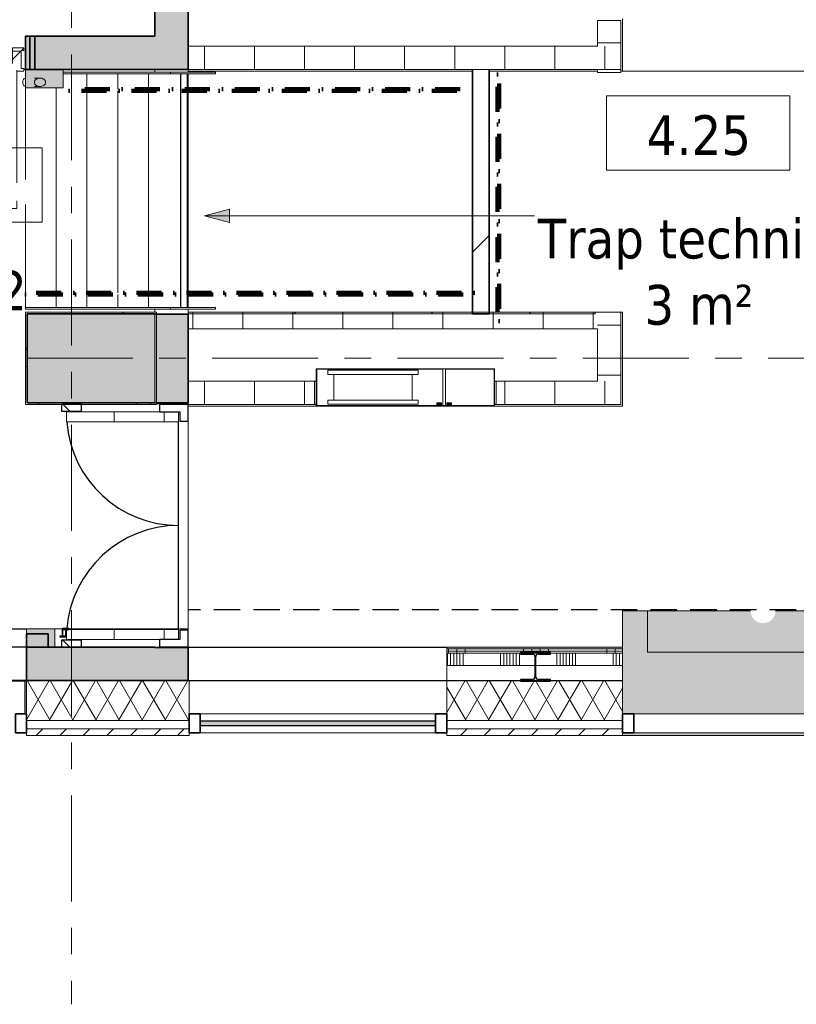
# Model space of a CAD drawing. Extents: x 2744 to 57639, y 3641 to 38820.
# Tile 66 of 179: x 42706 to 47362, y 15454 to 21359. Entities that reach past the tile are written whole.
import ezdxf

# ---------------------------------------------------------------- set-up
doc = ezdxf.new("R2010")
doc.units = 0
doc.header["$LTSCALE"] = 50
for name, pattern in [('brandscheiding 2', [6, 0, -1.5, 3, -1.5]), ('HIDDEN2', [4.7625, 3.175, -1.5875]), ('stramien', [22.225, 12.7, -3.175, 3.175, -3.175])]:
    doc.linetypes.add(name, pattern=pattern)
doc.layers.get('0').update_dxf_attribs({"linetype": 'CONTINUOUS'})
for name, color, linetype, lineweight in [('A-AREA-IDEN', 8, 'CONTINUOUS', 18), ('A-DETL-GENF', 8, 'CONTINUOUS', 18), ('A-DOOR', 8, 'CONTINUOUS', 25), ('A-FLOR-OTLN', 8, 'CONTINUOUS', 18), ('A-FLOR-PATT', 8, 'CONTINUOUS', 18), ('A-GENM', 8, 'CONTINUOUS', 18), ('A-GLAZ', 8, 'CONTINUOUS', 25), ('A-GLAZ-CWMG', 8, 'CONTINUOUS', 18), ('A-WALL', 8, 'CONTINUOUS', 25), ('A-WALL-PATT', 8, 'CONTINUOUS', 50), ('I-WALL', 8, 'CONTINUOUS', 25), ('P-SANR-FIXT', 8, 'CONTINUOUS', 18), ('S-COLS', 8, 'CONTINUOUS', 18), ('S-GRID', 8, 'CONTINUOUS', 18)]:
    doc.layers.add(name, color=color, linetype=linetype, lineweight=lineweight)
doc.styles.add('Tahoma_1', font='TAHOMA.TTF', dxfattribs={"height": 238.040123})
pattern_1 = [(45, (-42272.6, -21161.4), (-91.92388, 91.92388), [])]
pattern_2 = [(315, (-17593.2, 43427.6), (707.107, 707.107), []), (45, (-17593.2, 43427.6), (-707.107, 707.107), [])]
pattern_3 = [(0, (-17593.2, 43427.6), (0, 300), [])]
pattern_4 = [(270, (48876.6, 17595.2), (500, 2e-12), []), (270, (48826.6, 17595.2), (500, 2e-12), []), (270, (48776.6, 17595.2), (500, 2e-12), []), (270, (48726.6, 17595.2), (500, 2e-12), [])]

# ---------------------------------------------------------------- blocks, each defined once
blk = doc.blocks.new('10844_ABT model nieuw_export 08-11-2012_rvt-1-Plotview 4e Verdieping - schaal 1 op 100')
at = {"layer": 'S-COLS', "lineweight": 5}
blk.add_hatch(color=256, dxfattribs=at).paths.add_polyline_path([(45707.8, 17392.7), (45887.8, 17392.7), (45887.8, 17402.2), (45815.8, 17402.2), (45805.2, 17406.6), (45800.8, 17417.2), (45800.8, 17539.2), (45805.2, 17549.8), (45815.8, 17554.2), (45887.8, 17554.2), (45887.8, 17563.7), (45707.8, 17563.7), (45707.8, 17554.2), (45779.8, 17554.2), (45790.4, 17549.8), (45794.8, 17539.2), (45794.8, 17417.2), (45790.4, 17406.6), (45779.8, 17402.2), (45707.8, 17402.2)], flags=0)
at = {"layer": 'S-COLS', "color": 0, "lineweight": 25}
for p, q in [((45887.8, 17563.7), (45707.8, 17563.7)), ((45707.8, 17563.7), (45707.8, 17554.2)), ((45707.8, 17554.2), (45779.8, 17554.2)), ((45794.8, 17539.2), (45794.8, 17417.2)), ((45800.8, 17417.2), (45800.8, 17539.2)), ((45815.8, 17554.2), (45887.8, 17554.2)), ((45887.8, 17554.2), (45887.8, 17563.7)), ((45707.8, 17402.2), (45707.8, 17392.7)), ((45779.8, 17402.2), (45707.8, 17402.2)), ((45707.8, 17392.7), (45887.8, 17392.7)), ((45887.8, 17402.2), (45815.8, 17402.2)), ((45887.8, 17392.7), (45887.8, 17402.2))]:
    blk.add_line(p, q, dxfattribs=at)
for centre, start, end in [((45779.8, 17539.2), 0, 90), ((45815.8, 17539.2), 90, 180), ((45779.8, 17417.2), 270, 0), ((45815.8, 17417.2), 180, 270)]:
    blk.add_arc(centre, 15, start, end, dxfattribs=at)
blk = doc.blocks.new('32_KA_hout_montage_67-139-enkele_deur - H830_b60 hoogte 2110-5633657-Plotview 4e Verdieping - schaal 1 op 100')
at = {"layer": 'A-DOOR', "lineweight": 18}
h = blk.add_hatch(dxfattribs=at)
h.set_pattern_fill('FP_61', color=256, style=0, pattern_type=2)
h.set_pattern_definition(pattern_1)
h.paths.add_polyline_path([(415, -110.2), (457, -110.2), (457, -94.2), (442, -94.2), (442, 8.8), (390, 8.8), (390, -65.2), (415, -65.2), (415, -105.2)], flags=0)
h.paths.add_polyline_path([(-415, -110.2), (-415, -65.2), (-390, -65.2), (-390, 8.8), (-442, 8.8), (-442, -94.2), (-457, -94.2), (-457, -110.2)], flags=0)
at = {"layer": 'A-GENM'}
h = blk.add_hatch(dxfattribs=at)
h.set_pattern_fill('FP_61', color=256, style=0, pattern_type=2)
h.set_pattern_definition(pattern_1)
h.paths.add_polyline_path([(442, 8.9), (442, 12.9), (457, 12.9), (457, 28.9), (390, 28.9), (390, 8.9)], flags=0)
h.paths.add_polyline_path([(-390, 8.9), (-390, 28.9), (-457, 28.9), (-457, 12.9), (-442, 12.9), (-442, 8.9)], flags=0)
at = {"layer": 'A-DETL-GENF'}
for p, q in [((-35.4, 355.4), (35.4, 284.7)), ((35.4, 355.4), (-35.4, 284.7)), ((-35.4, 255.4), (35.4, 184.7)), ((35.4, 255.4), (-35.4, 184.7)), ((-35.4, 65.4), (35.4, 136.1)), ((-35.4, 65.4), (35.4, 136.1)), ((35.4, 136.1), (0, 171.4)), ((0, 171.4), (0, -252.8)), ((35.4, 136.1), (0, 171.4)), ((0, 171.4), (0, -252.8)), ((35.4, -5.3), (-35.4, 65.4)), ((35.4, -5.3), (-35.4, 65.4)), ((-35.4, -76.1), (35.4, -5.3)), ((-35.4, -76.1), (35.4, -5.3)), ((35.4, -146.8), (-35.4, -76.1)), ((35.4, -146.8), (-35.4, -76.1)), ((-35.4, -217.5), (35.4, -146.8)), ((-35.4, -217.5), (35.4, -146.8)), ((0, -252.8), (-35.4, -217.5)), ((0, -252.8), (-35.4, -217.5)), ((-35.4, -336.8), (35.4, -266.1)), ((35.4, -336.8), (-35.4, -266.1)), ((-35.4, -425.5), (35.4, -354.8)), ((35.4, -425.5), (-35.4, -354.8))]:
    blk.add_line(p, q, dxfattribs=at)
at = {"layer": 'A-DOOR', "lineweight": 18}
for p, q in [((-457, 12.9), (-457, 28.9)), ((-457, 28.9), (-390, 28.9)), ((-442, 12.9), (-457, 12.9)), ((-442, 8.9), (-442, 12.9)), ((-390, 8.9), (-442, 8.9)), ((-442, 8.8), (-390, 8.8)), ((-442, -94.2), (-442, 8.8)), ((-390, 28.9), (-390, 8.9)), ((-390, 8.8), (-390, -65.2)), ((390, 8.9), (390, 28.9)), ((390, 28.9), (457, 28.9)), ((442, 8.9), (390, 8.9)), ((390, 8.8), (442, 8.8)), ((390, -65.2), (390, 8.8)), ((442, 12.9), (442, 8.9)), ((457, 12.9), (442, 12.9)), ((442, 8.8), (442, -94.2)), ((457, 28.9), (457, 12.9)), ((-457, -94.2), (-442, -94.2)), ((-457, -110.2), (-457, -94.2)), ((-415, -110.2), (-457, -110.2)), ((-415, -105.2), (-415, -110.2)), ((415, -110.2), (415, -105.2)), ((457, -110.2), (415, -110.2)), ((442, -94.2), (457, -94.2)), ((457, -94.2), (457, -110.2))]:
    blk.add_line(p, q, dxfattribs=at)
at = {"layer": 'A-GENM'}
for p, q in [((415, -105.2), (415, -781.3)), ((415, -888.7), (415, -935.2))]:
    blk.add_line(p, q, dxfattribs=at)
blk.add_arc((415, -105.2), 830, 180, 270, dxfattribs=at)
blk = doc.blocks.new('23_KU_hellingbaan en trapje luchtbrug1 - 23_KU_hellingbaan en trapje luchtbrug-1000597-Plotview 4e Verdieping - schaal 1 op 100')
at = {"layer": 'A-FLOR-PATT'}
h = blk.add_hatch(color=256, dxfattribs=at)
h.paths.add_polyline_path([(47989.6, 17065.2), (47989.6, 17082.2), (46320.6, 17082.2), (46320.6, 17065.2), (47922.6, 17065.2)], flags=0)
h.paths.add_polyline_path([(47492.4, 17196.2), (47989.6, 17196.2), (47989.6, 17814.2), (47855.1, 17814.2), (47855.1, 17565.2), (46470.9, 17565.2), (46470.9, 17814.2), (46320.6, 17814.2), (46320.6, 17196.2), (47173.1, 17196.2)], flags=0)
blk.add_hatch(color=256, dxfattribs=at).paths.add_polyline_path([(47855.1, 17565.2), (47855.1, 17814.2), (47237.9, 17814.2), (47235.5, 17795.3), (47228, 17777.2), (47216, 17761.7), (47200.5, 17749.8), (47182.4, 17742.3), (47163, 17739.7), (47143.6, 17742.3), (47125.5, 17749.8), (47110, 17761.7), (47098.1, 17777.2), (47090.6, 17795.3), (47088, 17814.2), (46470.9, 17814.2), (46470.9, 17565.2), (47487.9, 17565.2)], flags=0)
at = {"layer": 'A-FLOR-OTLN'}
for p, q in [((46470.9, 17814.2), (46320.6, 17814.2)), ((46320.6, 17814.2), (46320.6, 17595.2)), ((46470.9, 17565.2), (46470.9, 17814.2)), ((46470.9, 17814.2), (47088.2, 17814.2)), ((47237.9, 17814.2), (47855.1, 17814.2)), ((47989.6, 17814.2), (47855.1, 17814.2)), ((47855.1, 17814.2), (47855.1, 17565.2)), ((47989.6, 17595.2), (47989.6, 17814.2)), ((47855.1, 17565.2), (46470.9, 17565.2)), ((46320.6, 17065.2), (46470.9, 17065.2)), ((46470.9, 17065.2), (47855.1, 17065.2)), ((47855.1, 17065.2), (47989.6, 17065.2))]:
    blk.add_line(p, q, dxfattribs=at)
blk = doc.blocks.new('32_KA HK-20 - Houten deur op kleefmagneet trappenhuis-7675201-Plotview 4e Verdieping - schaal 1 op 100')
at = {"layer": 'A-DOOR', "lineweight": 18}
h = blk.add_hatch(dxfattribs=at)
h.set_pattern_fill('FP_76', color=256, style=0, pattern_type=2)
h.set_pattern_definition(pattern_2)
h.paths.add_polyline_path([(5, 471.5), (5, 351.5), (45, 351.5), (45, 471.5)], flags=0)
h = blk.add_hatch(dxfattribs=at)
h.set_pattern_fill('FP_77', color=256, style=0, pattern_type=2)
h.set_pattern_definition(pattern_3)
h.paths.add_polyline_path([(49, -231), (109, -231), (109, 441.5), (49, 441.5), (49, 363.3)], flags=0)
h = blk.add_hatch(dxfattribs=at)
h.set_pattern_fill('FP_77', color=256, style=0, pattern_type=2)
h.set_pattern_definition(pattern_3)
h.paths.add_polyline_path([(1354, -231), (1414, -231), (1414, 441.5), (1354, 441.5), (1354, 363.3)], flags=0)
h = blk.add_hatch(dxfattribs=at)
h.set_pattern_fill('FP_76', color=256, style=0, pattern_type=2)
h.set_pattern_definition(pattern_2)
h.paths.add_polyline_path([(1418, 471.5), (1418, 351.5), (1458, 351.5), (1458, 471.5)], flags=0)
at = {"layer": 'A-DOOR'}
for p, q in [((69, 481.5), (64, 481.5)), ((64, 481.5), (64, 441.5)), ((69, 467.5), (69, 481.5)), ((45, 471.5), (5, 471.5)), ((5, 471.5), (5, 351.5)), ((45, 351.5), (45, 471.5)), ((64, 441.5), (109, 441.5)), ((114, 467.5), (69, 467.5)), ((69, 446.5), (69, 462.5)), ((69, 462.5), (109, 462.5)), ((109, 446.5), (69, 446.5)), ((109, 462.5), (109, 446.5)), ((109, 441.5), (109, 427.5)), ((109, 427.5), (114, 427.5)), ((114, 427.5), (114, 467.5)), ((1418, 471.5), (1418, 351.5)), ((1458, 471.5), (1418, 471.5)), ((1458, 351.5), (1458, 471.5)), ((5, 351.5), (45, 351.5)), ((1418, 351.5), (1458, 351.5)), ((49, -116), (5, -116)), ((5, -116), (5, -289)), ((49, -239), (49, -116)), ((1458, -116), (1414, -116)), ((1414, -116), (1414, -239)), ((1458, -289), (1458, -116)), ((109, -231), (1354, -231)), ((5, -289), (105, -289)), ((105, -239), (49, -239)), ((105, -289), (105, -239)), ((1414, -239), (1358, -239)), ((1358, -239), (1358, -289)), ((1358, -289), (1458, -289))]:
    blk.add_line(p, q, dxfattribs=at)
at = {"layer": 'A-DOOR', "lineweight": 18}
for p, q in [((49, 441.5), (49, -231)), ((109, 441.5), (49, 441.5)), ((109, -231), (109, 441.5)), ((1414, 441.5), (1354, 441.5)), ((1354, 441.5), (1354, -231)), ((1414, -231), (1414, 441.5)), ((49, -231), (109, -231)), ((1354, -231), (1414, -231))]:
    blk.add_line(p, q, dxfattribs=at)
at = {"layer": 'A-DOOR'}
for centre, start, end in [((60.1, -231), 360, 85.38466), ((1405, -231), 94.36501, 180)]:
    blk.add_arc(centre, 672.5, start, end, dxfattribs=at)
blk = doc.blocks.new('42_KA leemstuc betonkolomafwerking - Type-7433556-Plotview 4e Verdieping - schaal 1 op 100')
at = {"layer": 'A-GENM'}
h = blk.add_hatch(dxfattribs=at)
h.set_pattern_fill('FP_135', color=256, style=0, pattern_type=2)
h.set_pattern_definition([(0, (-43016.6, -19328.2), (406.4, 101.6), [33.528, -271.272, 33.528, -1896.872]), (0, (-43016.6, -19328.2), (406.4, 101.6), [-338.328, -271.272, 33.528, -576.072, -1016]), (0, (-43016.6, -19328.2), (406.4, 101.6), [-1219.2, 33.528, -271.272, 33.528, -677.672]), (0, (-43016.6, -19328.2), (406.4, 101.6), [-1557.528, -169.672, 33.528, -474.472]), (120, (-42864.2, -19277.4), (-291.18818, 301.15272), [33.528, -271.272, 33.528, -1896.872]), (120, (-42864.2, -19277.4), (-291.18818, 301.15272), [-338.328, -271.272, 33.528, -576.072, -1016]), (120, (-42864.2, -19277.4), (-291.18818, 301.15272), [-1219.2, 33.528, -271.272, 33.528, -677.672]), (120, (-42864.2, -19277.4), (-291.18818, 301.15272), [-1557.528, -169.672, 33.528, -474.472]), (240, (-42813.4, -19074.2), (-115.21182, -402.75272), [33.528, -271.272, 33.528, -1896.872]), (240, (-42813.4, -19074.2), (-115.21182, -402.75272), [-338.328, -271.272, 33.528, -576.072, -1016]), (240, (-42813.4, -19074.2), (-115.21182, -402.75272), [-1219.2, 33.528, -271.272, 33.528, -677.672]), (240, (-42813.4, -19074.2), (-115.21182, -402.75272), [-1557.528, -169.672, 33.528, -474.472])])
h.paths.add_polyline_path([(510, -277), (510, 277), (-277, 277), (-277, -277), (47.7, -277)], flags=0)
h.paths.add_polyline_path([(500, -267), (-267, -267), (-267, 267), (500, 267), (500, -125.1)], flags=0)
for p, q in [((510, 277), (-277, 277)), ((-277, 277), (-277, -277)), ((-267, 267), (500, 267)), ((-267, -267), (-267, 267)), ((500, 267), (500, -267)), ((510, -277), (510, 277)), ((-277, -277), (510, -277)), ((500, -267), (-267, -267))]:
    blk.add_line(p, q, dxfattribs=at)
blk = doc.blocks.new('65_KA_Combi brandslanghaspelkast 790x1090x225 - Type-10176048-Plotview 4e Verdieping - schaal 1 op 100')
at = {"layer": 'A-GENM'}
for points in [[(-356.5, 80), (-356.5, 75.5), (-206.5, 75.5), (-206.5, 80)], [(-133, 78), (-150, 78), (-150, 61.7), (-125, 61.7), (-125, 78), (-129.8, 78)], [(-69.8, 78), (-90, 78), (-90, 61.7), (-65, 61.7), (-65, 78)]]:
    blk.add_hatch(color=256, dxfattribs=at).paths.add_polyline_path(points, flags=0)
h = blk.add_hatch(color=256, dxfattribs=at)
h.paths.add_polyline_path([(-152, 75), (-152, 75.5), (-206.5, 75)], flags=0)
h.paths.add_polyline_path([(-125, 78), (-125, 61.7), (-150, 61.7), (-150, 78), (-152, 75), (-152, 60), (-123, 60), (-123, 75)], flags=0)
h = blk.add_hatch(color=256, dxfattribs=at)
h.paths.add_polyline_path([(-65, 78), (-65, 61.7), (-90, 61.7), (-90, 78), (-92, 75), (-92, 60), (-63, 60), (-63, 75)], flags=0)
h.paths.add_polyline_path([(-63, 75.5), (-63, 75), (112.1, 75.5)], flags=0)
h.paths.add_polyline_path([(529.9, 75.5), (529.9, 75), (656, 75.5)], flags=0)
for p, q in [((-408, 75), (-410, 75)), ((-410, 75), (-410, -145)), ((-356.5, 75.5), (-408, 75.5)), ((-408, 75.5), (-408, 75)), ((-408, 75), (-356.5, 75)), ((-408, -143), (-408, 75)), ((-206.5, 80), (-356.5, 80)), ((-356.5, 80), (-356.5, 75.5)), ((-356.5, 75.5), (-206.5, 75.5)), ((-356.5, 75), (-356.5, 75.5)), ((-326.5, 75), (-356.5, 75)), ((-356.5, 75), (-326.5, 75)), ((-236.5, 75), (-326.5, 75)), ((-206.5, 75), (-236.5, 75)), ((-236.5, 75), (-206.5, 75)), ((-206.5, 75.5), (-206.5, 80)), ((-152, 75.5), (-206.5, 75.5)), ((-206.5, 75.5), (-206.5, 75)), ((-206.5, 75), (-152, 75)), ((-150, 78), (-152, 78)), ((-152, 78), (-152, 75.5)), ((-152, 75), (-152, 60)), ((-152, 60), (-123, 60)), ((-150, 61.7), (-150, 78)), ((-150, 78), (-125, 78)), ((-125, 61.7), (-150, 61.7)), ((-123, 78), (-125, 78)), ((-125, 78), (-125, 61.7)), ((-123, 75.5), (-123, 78)), ((-115, 75.5), (-123, 75.5)), ((-123, 60), (-123, 75)), ((-123, 75), (-115, 75)), ((-123, 75), (-115, 75)), ((-115, 75), (-115, 75.5)), ((-100, 75), (-115, 75)), ((-115, 75), (-115, -143)), ((-92, 75.5), (-100, 75.5)), ((-100, 75.5), (-100, 75)), ((-100, 75), (-92, 75)), ((-100, -143), (-100, 75)), ((-100, 75), (-92, 75)), ((-90, 78), (-92, 78)), ((-92, 78), (-92, 75.5)), ((-92, 75), (-92, 60)), ((-92, 60), (-63, 60)), ((-90, 61.7), (-90, 78)), ((-65, 78), (-90, 78)), ((-65, 61.7), (-90, 61.7)), ((-63, 78), (-65, 78)), ((-65, 78), (-65, 61.7)), ((-63, 75.5), (-63, 78)), ((112.1, 75.5), (-63, 75.5)), ((-63, 60), (-63, 75)), ((-63, 75), (112.1, 75)), ((529.9, 75.5), (112.1, 75.5)), ((112.1, 75.5), (112.1, 75)), ((112.1, 75), (112.1, 75.5)), ((112.1, 75), (529.9, 75)), ((529.9, 75), (529.9, 75.5)), ((656, 75.5), (529.9, 75.5)), ((529.9, 75.5), (529.9, 75)), ((529.9, 75), (656, 75)), ((656, 75), (656, 75.5)), ((660, 75), (656, 75)), ((656, 75), (656, -143)), ((660, -145), (660, 75)), ((-410, -145), (660, -145)), ((-115, -143), (-408, -143)), ((656, -143), (-100, -143))]:
    blk.add_line(p, q, dxfattribs=at)
at = {"layer": 'P-SANR-FIXT'}
for p, q in [((589.6, 68.8), (48.6, 68.8)), ((48.6, 68.8), (48.6, 43.8)), ((589.6, 43.8), (589.6, 68.8)), ((48.6, 43.8), (83.4, 43.8)), ((83.4, 43.8), (83.4, -110.7)), ((83.4, 43.8), (554.4, 43.8)), ((554.4, -110.7), (554.4, 43.8)), ((554.4, 43.8), (589.6, 43.8)), ((83.4, -110.7), (48.6, -110.7)), ((48.6, -110.7), (48.6, -135.7)), ((83.4, -110.7), (554.4, -110.7)), ((589.6, -110.7), (554.4, -110.7)), ((589.6, -135.7), (589.6, -110.7)), ((48.6, -135.7), (589.6, -135.7))]:
    blk.add_line(p, q, dxfattribs=at)
blk = doc.blocks.new('System Panel - 31_3B_glas-12381410-Plotview 4e Verdieping - schaal 1 op 100')
at = {"layer": 'A-GLAZ', "lineweight": 18}
blk.add_hatch(color=256, dxfattribs=at).paths.add_polyline_path([(705.5, -12.5), (705.5, 12.5), (-705.5, 12.5), (-705.5, -12.5)], flags=0)
at = {"layer": 'A-GLAZ'}
for p, q in [((705.5, 12.5), (-705.5, 12.5)), ((-705.5, 12.5), (-705.5, -12.5)), ((705.5, -12.5), (705.5, 12.5)), ((-705.5, -12.5), (705.5, -12.5))]:
    blk.add_line(p, q, dxfattribs=at)
blk = doc.blocks.new('Rectangular Mullion - 30_3B_rechthoek-7655150-Plotview 4e Verdieping - schaal 1 op 100')
at = {"layer": 'A-GLAZ-CWMG'}
for p, q in [((45199.6, 17196.2), (43788.6, 17196.2)), ((45199.6, 17082.2), (43788.6, 17082.2))]:
    blk.add_line(p, q, dxfattribs=at)
blk = doc.blocks.new('Rectangular Mullion - 30_3B_rechthoek-12381411-Plotview 4e Verdieping - schaal 1 op 100')
at = {"layer": 'A-GLAZ-CWMG', "lineweight": 35}
for p, q in [((-67, 57), (0, 57)), ((-67, -57), (-67, 57)), ((0, 57), (0, -57)), ((0, -57), (-67, -57))]:
    blk.add_line(p, q, dxfattribs=at)
blk = doc.blocks.new('Rectangular Mullion - 30_3B_rechthoek-12381412-Plotview 4e Verdieping - schaal 1 op 100')
at = {"layer": 'A-GLAZ-CWMG', "lineweight": 35}
for p, q in [((0, 57), (-67, 57)), ((-67, 57), (-67, -57)), ((0, -57), (0, 57)), ((-67, -57), (0, -57))]:
    blk.add_line(p, q, dxfattribs=at)
blk = doc.blocks.new('Rectangular Mullion - 30_3B_rechthoek-12303929-Plotview 4e Verdieping - schaal 1 op 100')
at = {"layer": 'A-GLAZ-CWMG'}
for p, q in [((47173.1, 17196.2), (46387.6, 17196.2)), ((47173.1, 17082.2), (46387.6, 17082.2))]:
    blk.add_line(p, q, dxfattribs=at)
blk = doc.blocks.new('Rectangular Mullion - 30_3B_rechthoek-12381453-Plotview 4e Verdieping - schaal 1 op 100')
at = {"layer": 'A-GLAZ-CWMG', "lineweight": 35}
for p, q in [((0, 57), (-67, 57)), ((-67, 57), (-67, -57)), ((0, -57), (0, 57)), ((-67, -57), (0, -57))]:
    blk.add_line(p, q, dxfattribs=at)
blk = doc.blocks.new('Rectangular Mullion - 30_3B_rechthoek-V68-Plotview 4e Verdieping - schaal 1 op 100')
at = {"layer": 'A-GLAZ-CWMG', "lineweight": 35}
for p, q in [((-67, 57), (0, 57)), ((-67, -57), (-67, 57)), ((0, 57), (0, -57)), ((0, -57), (-67, -57))]:
    blk.add_line(p, q, dxfattribs=at)
blk = doc.blocks.new('65_KU_brandscheiding_v1 - 60m 2-7797072-Plotview 4e Verdieping - schaal 1 op 100')
at = {"layer": 'A-GENM', "linetype": 'brandscheiding 2', "lineweight": 100}
for p, q in [((2420, -100), (0, -100)), ((0, -100), (0, -110)), ((0, -110), (2420, -110)), ((2420, -110), (2420, -100))]:
    blk.add_line(p, q, dxfattribs=at)
blk = doc.blocks.new('65_KU_brandscheiding_v1 - 60m 2-7797073-Plotview 4e Verdieping - schaal 1 op 100')
at = {"layer": 'A-GENM', "linetype": 'brandscheiding 2', "lineweight": 100}
for p, q in [((1481, -100), (0, -100)), ((0, -100), (0, -110)), ((0, -110), (1481, -110)), ((1481, -110), (1481, -100))]:
    blk.add_line(p, q, dxfattribs=at)
blk = doc.blocks.new('Rectangular Mullion - 30_3B_rechthoek-12303931-Plotview 4e Verdieping - schaal 1 op 100')
at = {"layer": 'A-GLAZ-CWMG'}
for p, q in [((47922.6, 17196.2), (47173.1, 17196.2)), ((47922.6, 17082.2), (47173.1, 17082.2))]:
    blk.add_line(p, q, dxfattribs=at)
blk = doc.blocks.new('24_KA_staal_techniek - Type-7766406-Plotview 4e Verdieping - schaal 1 op 100')
at = {"layer": 'A-GENM'}
for p, q in [((-700, 0), (-710, 0)), ((-710, 0), (-710, -870.8)), ((-700, 0), (-700, -870.8)), ((-700, 0), (-622.5, 0)), ((-612.5, 0), (-82.5, 0)), ((67.5, 0), (617.5, 0)), ((625, -54), (625, -87.8)), ((675, -87.8), (675, -54)), ((-700, -184.5), (-622.5, -184.5)), ((-612.5, -184.5), (617.5, -184.5)), ((700, -870.8), (700, -227)), ((710, -870.8), (710, -227)), ((-700, -369), (-622.5, -369)), ((-612.5, -369), (599.5, -369)), ((609.5, -369), (700, -369)), ((-700, -553.5), (-622.5, -553.5)), ((-612.5, -553.5), (599.5, -553.5)), ((609.5, -553.5), (700, -553.5)), ((-700, -738), (-622.5, -738)), ((-612.5, -738), (599.5, -738)), ((609.5, -738), (700, -738)), ((-700, -870.8), (-710, -870.8)), ((-710, -870.8), (-710, -1139.2)), ((-700, -931), (-700, -870.8)), ((700, -870.8), (700, -931)), ((710, -870.8), (700, -870.8)), ((710, -1139.2), (710, -870.8)), ((700, -931), (-700, -931)), ((-700, -1139.2), (-700, -933)), ((-700, -933), (700, -933)), ((700, -933), (700, -1139.2)), ((-622.5, -969.5), (-700, -969.5)), ((-622.5, -973), (-700, -973)), ((599.5, -969.5), (-612.5, -969.5)), ((599.5, -973), (-612.5, -973)), ((700, -969.5), (609.5, -969.5)), ((700, -973), (609.5, -973)), ((-710, -1139.2), (-700, -1139.2)), ((700, -1139.2), (710, -1139.2))]:
    blk.add_line(p, q, dxfattribs=at)
at = {"layer": 'A-GENM', "flags": 128}
for points in [[(650, -54.3), (644.8, -55), (639.8, -57.2), (635.3, -60.7), (631.4, -65.4), (628.3, -71), (626.2, -77.4), (625.1, -84.3), (625.1, -91.3), (626.2, -98.2), (628.3, -104.6), (631.4, -110.2), (635.3, -114.9), (639.8, -118.4), (644.8, -120.6), (650, -121.3)], [(650, -121.3), (655.2, -120.6), (660.2, -118.4), (664.7, -114.9), (668.6, -110.2), (671.7, -104.6), (673.8, -98.2), (674.9, -91.3), (674.9, -84.3), (673.8, -77.4), (671.7, -71), (668.6, -65.4), (664.7, -60.7), (660.2, -57.2), (655.2, -55), (650, -54.3)]]:
    blk.add_lwpolyline(points, dxfattribs=at)
at = {"layer": 'A-GENM'}
for start_param, end_param in [(1.570796, 3.006883), (0.134709, 1.570796)]:
    blk.add_ellipse((650, -2.5), major_axis=(25, 0), ratio=0.745713, start_param=start_param, end_param=end_param, dxfattribs=at)
blk = doc.blocks.new('00_KU ruimtetag groot - 00_KU ruimtetag groot-3653893-Plotview 4e Verdieping - schaal 1 op 100')
at = {"layer": 'A-AREA-IDEN'}
for p, q in [((5.5, 2.164), (-5.5, 2.164)), ((-5.5, 2.164), (-5.5, -2.302)), ((5.5, -2.302), (5.5, 2.164)), ((-5.5, -2.302), (5.5, -2.302))]:
    blk.add_line(p, q, dxfattribs=at)
blk = doc.blocks.new('Onderlegger 4e verdieping')
at = {"layer": 'A-AREA-IDEN'}
blk.add_hatch(color=256, dxfattribs=at).paths.add_polyline_path([(43814.3, 20183.2), (43964.3, 20143), (43964.3, 20223.4)], flags=0)
at = {"layer": 'A-WALL-PATT', "lineweight": 25}
h = blk.add_hatch(color=256, dxfattribs=at)
h.paths.add_polyline_path([(43716.6, 19061.2), (43716.6, 19593.2), (43516.6, 19593.2), (43516.6, 19061.2)], flags=0)
h.paths.add_polyline_path([(43516.6, 21061.2), (43716.6, 21061.2), (43716.6, 23793.2), (43516.6, 23793.2), (43516.6, 21261.2)], flags=0)
at = {"layer": 'A-WALL-PATT', "lineweight": 18}
h = blk.add_hatch(dxfattribs=at)
h.set_pattern_fill('FP_147', color=256, angle=90, style=0, pattern_type=2)
h.set_pattern_definition([(180, (46310.6, 22421.2), (-4e-14, -300), [])])
h.paths.add_polyline_path([(46310.6, 21201.2), (46310.6, 21354.2), (46170.6, 21354.2), (46170.6, 21201.2)], flags=0)
h.paths.add_polyline_path([(46170.6, 23038.2), (46310.6, 23038.2), (46310.6, 23641.2), (46170.6, 23641.2), (46170.6, 23171.2)], flags=0)
at = {"layer": 'A-WALL-PATT', "lineweight": 25}
h = blk.add_hatch(color=256, dxfattribs=at)
h.paths.add_polyline_path([(43064.3, 21061.2), (43516.6, 21061.2), (43516.6, 21261.2), (42766.6, 21261.2), (42766.6, 21061.2)], flags=0)
h.paths.add_polyline_path([(41168.4, 21061.2), (41830.6, 21061.2), (41830.6, 21261.2), (37366.6, 21261.2), (37366.6, 21061.2), (40536.5, 21061.2)], flags=0)
h = blk.add_hatch(color=256, dxfattribs=at)
h.paths.add_polyline_path([(41805.6, 21061.2), (41805.6, 21261.2), (37816.6, 21261.2), (37816.6, 21061.2), (41800.4, 21061.2)], flags=0)
h.paths.add_polyline_path([(42739.6, 21061.2), (42796.6, 21061.2), (42796.6, 21261.2), (42739.6, 21261.2), (42739.6, 21181.7)], flags=0)
at = {"layer": 'A-WALL-PATT', "lineweight": 18}
h = blk.add_hatch(dxfattribs=at)
h.set_pattern_fill('FP_144', color=256, angle=90, style=0, pattern_type=2)
h.set_pattern_definition([(90, (45013.6, 21061.2), (-300, -2e-12), [])])
h.paths.add_polyline_path([(46310.6, 21061.2), (46310.6, 21201.2), (43716.6, 21201.2), (43716.6, 21061.2), (45592, 21061.2)], flags=0)
at = {"layer": 'A-WALL-PATT', "lineweight": 25}
h = blk.add_hatch(color=256, dxfattribs=at)
h.paths.add_polyline_path([(41484.4, 20951.2), (41805.6, 20951.2), (41805.6, 21061.2), (37676.6, 21061.2), (37676.6, 20951.2), (41168.4, 20951.2)], flags=0)
h.paths.add_polyline_path([(42739.6, 20951.2), (42966.6, 20951.2), (42966.6, 21061.2), (42739.6, 21061.2), (42739.6, 20961.8)], flags=0)
at = {"layer": 'A-WALL-PATT', "lineweight": 18}
h = blk.add_hatch(dxfattribs=at)
h.set_pattern_fill('FP_263', color=256, angle=45, style=0, pattern_type=2)
h.set_pattern_definition([(45, (0, 0), (-707.107, 707.107), [])])
h.paths.add_polyline_path([(45420.6, 19595.2), (45520.6, 19595.2), (45520.6, 21061.2), (45420.6, 21061.2), (45420.6, 19605.2)], flags=0)
h = blk.add_hatch(dxfattribs=at)
h.set_pattern_fill('FP_141', color=256, angle=90, style=0, pattern_type=2)
h.set_pattern_definition([(0, (46170.6, 20126.2), (0, 300), [])])
h.paths.add_polyline_path([(46224, 19191.2), (46310.6, 19191.2), (46310.6, 19605.2), (46170.6, 19605.2), (46170.6, 19191.2)], flags=0)
h.paths.add_polyline_path([(46170.6, 21043.2), (46310.6, 21043.2), (46310.6, 21061.2), (46170.6, 21061.2)], flags=0)
h = blk.add_hatch(dxfattribs=at)
h.set_pattern_fill('FP_9', color=256, style=0, pattern_type=2)
h.set_pattern_definition([(0, (0, 0), (406.4, 101.6), [33.528, -271.272, 33.528, -271.272, -1625.6]), (0, (0, 0), (406.4, 101.6), [-609.6, 33.528, -576.072, 33.528, -271.272, -711.2]), (0, (0, 0), (406.4, 101.6), [-1524, 33.528, -169.672, 33.528, -474.472]), (120, (152.4, 50.8), (-291.18818, 301.15272), [33.528, -271.272, 33.528, -271.272, -1625.6]), (120, (152.4, 50.8), (-291.18818, 301.15272), [-609.6, 33.528, -576.072, 33.528, -271.272, -711.2]), (120, (152.4, 50.8), (-291.18818, 301.15272), [-1524, 33.528, -169.672, 33.528, -474.472]), (240, (203.2, 254), (-115.21182, -402.75272), [33.528, -271.272, 33.528, -271.272, -1625.6]), (240, (203.2, 254), (-115.21182, -402.75272), [-609.6, 33.528, -576.072, 33.528, -271.272, -711.2]), (240, (203.2, 254), (-115.21182, -402.75272), [-1524, 33.528, -169.672, 33.528, -474.472])])
h.paths.add_polyline_path([(45592, 19595.2), (46155.6, 19595.2), (46155.6, 19605.2), (45520.6, 19605.2), (45520.6, 19595.2)], flags=0)
h.paths.add_polyline_path([(45420.6, 19595.2), (45420.6, 19605.2), (43716.6, 19605.2), (43716.6, 19595.2), (44328.1, 19595.2)], flags=0)
h = blk.add_hatch(dxfattribs=at)
h.set_pattern_fill('FP_152', color=256, angle=-270, style=0, pattern_type=2)
h.set_pattern_definition([(270, (44943.6, 19605.2), (300, 1e-12), [])])
h.paths.add_polyline_path([(46170.6, 19505.2), (46170.6, 19605.2), (43716.6, 19605.2), (43716.6, 19505.2), (45592, 19505.2)], flags=0)
h = blk.add_hatch(dxfattribs=at)
h.set_pattern_fill('FP_142', color=256, angle=90, style=0, pattern_type=2)
h.set_pattern_definition([(90, (45013.6, 19051.2), (-300, 2e-14), [])])
h.paths.add_polyline_path([(45592, 19051.2), (46310.6, 19051.2), (46310.6, 19191.2), (45563.1, 19191.2), (45563.1, 19051.2)], flags=0)
h.paths.add_polyline_path([(44473.1, 19051.2), (44473.1, 19191.2), (43716.6, 19191.2), (43716.6, 19051.2), (44328.1, 19051.2)], flags=0)
at = {"layer": 'A-WALL-PATT', "lineweight": 25}
h = blk.add_hatch(color=256, dxfattribs=at)
h.paths.add_polyline_path([(42746.6, 17595.2), (42916.6, 17595.2), (42916.6, 17705.2), (42746.6, 17705.2)], flags=0)
h.paths.add_polyline_path([(37676.6, 17595.2), (41686.6, 17595.2), (41686.6, 17705.2), (37676.6, 17705.2)], flags=0)
h = blk.add_hatch(color=7, dxfattribs=at)
h.paths.add_polyline_path([(42746.6, 17595.2), (42876.6, 17595.2), (42876.6, 17675.2), (42746.6, 17675.2)], flags=0)
h.paths.add_polyline_path([(41686.6, 17595.2), (41686.6, 17675.2), (41566.6, 17675.2), (41566.6, 17595.2)], flags=0)
h = blk.add_hatch(color=256, dxfattribs=at)
h.paths.add_polyline_path([(43064.3, 17395.2), (43716.6, 17395.2), (43716.6, 17593.2), (43516.6, 17593.2), (43516.6, 17595.2), (42746.6, 17595.2), (42746.6, 17395.2)], flags=0)
h.paths.add_polyline_path([(41686.6, 17395.2), (41686.6, 17595.2), (35813.9, 17595.2), (35813.9, 17395.2), (40536.5, 17395.2)], flags=0)
h.paths.add_polyline_path([(33901.1, 17395.2), (35159.3, 17395.2), (35159.3, 17595.2), (32116.6, 17595.2), (32116.6, 17395.2), (33585.1, 17395.2)], flags=0)
at = {"layer": 'A-WALL-PATT', "lineweight": 5}
h = blk.add_hatch(color=256, dxfattribs=at)
h.paths.add_polyline_path([(54306.6, 17585.2), (54306.6, 17595.2), (50103.6, 17595.2), (50103.6, 17585.2), (54123.2, 17585.2)], flags=0)
h.paths.add_polyline_path([(47989.6, 17585.2), (49043.6, 17585.2), (49043.6, 17595.2), (47989.6, 17595.2)], flags=0)
h.paths.add_polyline_path([(46224, 17585.2), (46320.6, 17585.2), (46320.6, 17595.2), (45266.6, 17595.2), (45266.6, 17585.2), (45592, 17585.2)], flags=0)
at = {"layer": 'A-WALL-PATT', "lineweight": 18}
h = blk.add_hatch(dxfattribs=at)
h.set_pattern_fill('FP_252', color=256, angle=-270, style=0, pattern_type=2)
h.set_pattern_definition(pattern_4)
h.paths.add_polyline_path([(54326.6, 17572.7), (54326.6, 17585.2), (50103.6, 17585.2), (50103.6, 17572.7), (54123.2, 17572.7)], flags=0)
h.paths.add_polyline_path([(47989.6, 17572.7), (49043.6, 17572.7), (49043.6, 17585.2), (47989.6, 17585.2)], flags=0)
h.paths.add_polyline_path([(45592, 17572.7), (46320.6, 17572.7), (46320.6, 17585.2), (45266.6, 17585.2), (45266.6, 17572.7)], flags=0)
h = blk.add_hatch(dxfattribs=at)
h.set_pattern_fill('FP_252', color=256, angle=-270, style=0, pattern_type=2)
h.set_pattern_definition(pattern_4)
h.paths.add_polyline_path([(54326.6, 17560.2), (54326.6, 17572.7), (50103.6, 17572.7), (50103.6, 17560.2), (54123.2, 17560.2)], flags=0)
h.paths.add_polyline_path([(49043.6, 17560.2), (49043.6, 17572.7), (47989.6, 17572.7), (47989.6, 17560.2), (48119.8, 17560.2)], flags=0)
h.paths.add_polyline_path([(46224, 17560.2), (46320.6, 17560.2), (46320.6, 17572.7), (45266.6, 17572.7), (45266.6, 17560.2), (45592, 17560.2)], flags=0)
h = blk.add_hatch(dxfattribs=at)
h.set_pattern_fill('FP_253', color=256, angle=-270, style=0, pattern_type=2)
h.set_pattern_definition([(270, (49076.6, 17595.2), (337.5, 1e-12), []), (270, (49057.85, 17595.2), (337.5, 1e-12), []), (270, (49039.1, 17595.2), (337.5, 1e-12), []), (270, (49020.35, 17595.2), (337.5, 1e-12), []), (270, (49001.6, 17595.2), (337.5, 1e-12), []), (270, (48982.85, 17595.2), (337.5, 1e-12), []), (270, (48964.1, 17595.2), (337.5, 1e-12), [])])
h.paths.add_polyline_path([(54596.6, 17485.2), (54596.6, 17560.2), (50103.6, 17560.2), (50103.6, 17485.2), (54439.2, 17485.2)], flags=0)
h.paths.add_polyline_path([(47989.6, 17485.2), (49043.6, 17485.2), (49043.6, 17560.2), (47989.6, 17560.2)], flags=0)
h.paths.add_polyline_path([(45592, 17485.2), (46320.6, 17485.2), (46320.6, 17560.2), (45266.6, 17560.2), (45266.6, 17485.2)], flags=0)
h = blk.add_hatch(dxfattribs=at)
h.set_pattern_fill('FP_419', color=256, angle=60, style=0, pattern_type=2)
h.set_pattern_definition([(60, (0, 0), (-103.92305, 60), []), (120, (0, 0), (-103.92305, -60), [])])
h.paths.add_polyline_path([(54439.2, 17155.2), (54596.6, 17155.2), (54596.6, 17395.2), (50103.6, 17395.2), (50103.6, 17155.2), (54436.6, 17155.2)], flags=0)
h.paths.add_polyline_path([(49043.6, 17155.2), (49043.6, 17395.2), (47989.6, 17395.2), (47989.6, 17155.2), (48119.8, 17155.2)], flags=0)
h.paths.add_polyline_path([(46320.6, 17155.2), (46320.6, 17395.2), (45266.6, 17395.2), (45266.6, 17155.2), (45592, 17155.2)], flags=0)
h.paths.add_polyline_path([(41686.6, 17155.2), (41686.6, 17395.2), (36786.6, 17395.2), (36786.6, 17155.2), (40536.5, 17155.2)], flags=0)
h.paths.add_polyline_path([(43721.6, 17155.2), (43721.6, 17395.2), (42746.6, 17395.2), (42746.6, 17155.2), (43064.3, 17155.2)], flags=0)
h = blk.add_hatch(dxfattribs=at)
h.set_pattern_fill('FP_417', color=256, style=0, pattern_type=2)
h.set_pattern_definition([(45, (0, 0), (-70.71068, 70.71068), [])])
h.paths.add_polyline_path([(53807.3, 17065.2), (54436.6, 17065.2), (54436.6, 17082.2), (54596.6, 17082.2), (54596.6, 17105.2), (50103.6, 17105.2), (50103.6, 17065.2), (51016.6, 17065.2), (51016.6, 17072.2), (51056.6, 17072.2), (51056.6, 17065.2), (53175.3, 17065.2)], flags=0)
h.paths.add_polyline_path([(51021.6, 17065.2), (51021.6, 17067.2), (51051.6, 17067.2), (51051.6, 17065.2), (51053.6, 17065.2), (51053.6, 17069.2), (51019.6, 17069.2), (51019.6, 17065.2)], flags=0)
h.paths.add_polyline_path([(49043.6, 17065.2), (49043.6, 17105.2), (47989.6, 17105.2), (47989.6, 17065.2), (48119.8, 17065.2)], flags=0)
h.paths.add_polyline_path([(46320.6, 17065.2), (46320.6, 17105.2), (45266.6, 17105.2), (45266.6, 17065.2), (45592, 17065.2)], flags=0)
h.paths.add_polyline_path([(40536.5, 17065.2), (41686.6, 17065.2), (41686.6, 17105.2), (36786.6, 17105.2), (36786.6, 17065.2), (40312.6, 17065.2), (40312.6, 17072.2), (40352.6, 17072.2), (40352.6, 17065.2)], flags=0)
h.paths.add_polyline_path([(42746.6, 17065.2), (43721.6, 17065.2), (43721.6, 17105.2), (42746.6, 17105.2)], flags=0)
h.paths.add_polyline_path([(40349.6, 17065.2), (40349.6, 17069.2), (40315.6, 17069.2), (40315.6, 17065.2), (40317.6, 17065.2), (40317.6, 17067.2), (40347.6, 17067.2), (40347.6, 17065.2)], flags=0)
at = {"layer": 'S-COLS', "lineweight": 5}
blk.add_hatch(color=256, dxfattribs=at).paths.add_polyline_path([(43064.3, 19061.2), (43516.6, 19061.2), (43516.6, 19595.2), (42749.6, 19595.2), (42749.6, 19061.2)], flags=0)
at = {"layer": 'A-AREA-IDEN'}
for p, q in [((43964.3, 20223.4), (43814.3, 20183.2)), ((43964.3, 20143), (43964.3, 20223.4)), ((43814.3, 20183.2), (43964.3, 20143)), ((43814.3, 20183.2), (45792, 20183.2))]:
    blk.add_line(p, q, dxfattribs=at)
at = {"layer": 'A-FLOR-OTLN'}
for p, q in [((46320.6, 21051.2), (46320.6, 21364.2)), ((42739.6, 21061.2), (42729.6, 21061.2)), ((42729.6, 21061.2), (42739.6, 21061.2)), ((43516.6, 21043.7), (43516.6, 21061.2)), ((43716.6, 21061.2), (43716.6, 21043.7)), ((43716.6, 21051.2), (45420.6, 21051.2)), ((43716.6, 21033.7), (43716.6, 20943.2)), ((45520.6, 21051.2), (46170.6, 21051.2)), ((53876.6, 21051.2), (46310.6, 21051.2)), ((43716.6, 20933.2), (43716.6, 19721.2)), ((43716.6, 19711.2), (43716.6, 19633.7)), ((43516.6, 19605.2), (43516.6, 19623.7)), ((43716.6, 19623.7), (43716.6, 19605.2)), ((46320.6, 19605.2), (46310.6, 19605.2)), ((46320.6, 19041.2), (46320.6, 19605.2)), ((43716.6, 19056.2), (43526.5, 19056.2)), ((43716.6, 19041.2), (45349.6, 19041.2)), ((45499.6, 19041.2), (46320.6, 19041.2)), ((43715.6, 18951.2), (43715.6, 17698.2)), ((43716.6, 17705.2), (43716.6, 18951.2)), ((42916.6, 17705.2), (42960.1, 17705.2)), ((43000.1, 17705.2), (43716.6, 17705.2)), ((43715.6, 17598.2), (43715.6, 17595.2)), ((43715.6, 17595.2), (43716.6, 17595.2))]:
    blk.add_line(p, q, dxfattribs=at)
at = {"layer": 'A-FLOR-OTLN', "color": 50}
blk.add_line((43516.6, 17595.2), (43715.6, 17595.2), dxfattribs=at)
at = {"layer": 'A-GENM', "linetype": 'brandscheiding 2', "lineweight": 100}
for p, q in [((45430.8, 19721.2), (42739.6, 19721.2)), ((42739.6, 19721.2), (42739.6, 19711.2)), ((42739.6, 19711.2), (45430.8, 19711.2)), ((45430.8, 19711.2), (45430.8, 19721.2))]:
    blk.add_line(p, q, dxfattribs=at)
at = {"layer": 'A-WALL', "color": 250, "lineweight": 35}
for p, q in [((43716.6, 21061.2), (43716.6, 23793.2)), ((43516.6, 23581.2), (43516.6, 21261.2)), ((43516.6, 21261.2), (42766.6, 21261.2)), ((42766.6, 21261.2), (42766.6, 21061.2)), ((42766.6, 21061.2), (43516.6, 21061.2)), ((43516.6, 21061.2), (43716.6, 21061.2)), ((43716.6, 19593.2), (43516.6, 19593.2)), ((43716.6, 19061.2), (43716.6, 19593.2)), ((43516.6, 19061.2), (43716.6, 19061.2)), ((42876.6, 17675.2), (42746.6, 17675.2)), ((42746.6, 17675.2), (42746.6, 17595.2)), ((42876.6, 17595.2), (42876.6, 17675.2)), ((43516.6, 17595.2), (42746.6, 17595.2)), ((42746.6, 17595.2), (42746.6, 17395.2)), ((42746.6, 17595.2), (42876.6, 17595.2)), ((43516.6, 17593.2), (43516.6, 17595.2)), ((43716.6, 17593.2), (43516.6, 17593.2)), ((43716.6, 17395.2), (43716.6, 17593.2)), ((42746.6, 17395.2), (43716.6, 17395.2))]:
    blk.add_line(p, q, dxfattribs=at)
at = {"layer": 'A-WALL', "lineweight": 35}
for p, q in [((42796.6, 21261.2), (42739.6, 21261.2)), ((42739.6, 21261.2), (42739.6, 21061.2)), ((42796.6, 21061.2), (42796.6, 21261.2)), ((42739.6, 21061.2), (42796.6, 21061.2))]:
    blk.add_line(p, q, dxfattribs=at)
at = {"layer": 'A-WALL', "color": 7}
blk.add_line((42746.6, 17395.2), (41686.6, 17395.2), dxfattribs=at)
at = {"layer": 'A-WALL'}
for p, q in [((41695.6, 17393.2), (42736.6, 17393.2)), ((42736.6, 17393.2), (42736.6, 17196.2))]:
    blk.add_line(p, q, dxfattribs=at)
at = {"layer": 'A-WALL', "lineweight": 18}
for p, q in [((43721.6, 17395.2), (42746.6, 17395.2)), ((42746.6, 17395.2), (42746.6, 17065.2)), ((43721.6, 17065.2), (43721.6, 17395.2)), ((46320.6, 17395.2), (45266.6, 17395.2)), ((45266.6, 17395.2), (45266.6, 17065.2)), ((46320.6, 17065.2), (46320.6, 17395.2)), ((43721.6, 17155.2), (42746.6, 17155.2)), ((46320.6, 17155.2), (45266.6, 17155.2)), ((43721.6, 17105.2), (42746.6, 17105.2)), ((46320.6, 17105.2), (45266.6, 17105.2)), ((42746.6, 17065.2), (43721.6, 17065.2)), ((45266.6, 17065.2), (46320.6, 17065.2))]:
    blk.add_line(p, q, dxfattribs=at)
at = {"layer": 'I-WALL', "lineweight": 18}
for p, q in [((46170.6, 21354.2), (46170.6, 21201.2)), ((46310.6, 21354.2), (46170.6, 21354.2)), ((46310.6, 21043.2), (46310.6, 21354.2)), ((46170.6, 21201.2), (43716.6, 21201.2)), ((43716.6, 21201.2), (43716.6, 21061.2)), ((42966.6, 21061.2), (42739.6, 21061.2)), ((42739.6, 21061.2), (42739.6, 20951.2)), ((42966.6, 20951.2), (42966.6, 21061.2)), ((43716.6, 21061.2), (46310.6, 21061.2)), ((46170.6, 21061.2), (46170.6, 21043.2)), ((46170.6, 21043.2), (46310.6, 21043.2)), ((42739.6, 20951.2), (42966.6, 20951.2)), ((46310.6, 19605.2), (43716.6, 19605.2)), ((43716.6, 19605.2), (43716.6, 19505.2)), ((43716.6, 19595.2), (45420.6, 19595.2)), ((45520.6, 19595.2), (46155.6, 19595.2)), ((46155.6, 19595.2), (46155.6, 19605.2)), ((46310.6, 19051.2), (46310.6, 19605.2)), ((43716.6, 19505.2), (46170.6, 19505.2)), ((46170.6, 19505.2), (46170.6, 19191.2)), ((44473.1, 19191.2), (43716.6, 19191.2)), ((43716.6, 19191.2), (43716.6, 19051.2)), ((44473.1, 19051.2), (44473.1, 19191.2)), ((46170.6, 19191.2), (45563.1, 19191.2)), ((45563.1, 19191.2), (45563.1, 19051.2)), ((43716.6, 19051.2), (44473.1, 19051.2)), ((45563.1, 19051.2), (46310.6, 19051.2)), ((42916.6, 17705.2), (42746.6, 17705.2)), ((42746.6, 17705.2), (42746.6, 17595.2)), ((42916.6, 17595.2), (42916.6, 17705.2)), ((42746.6, 17595.2), (42916.6, 17595.2)), ((46320.6, 17595.2), (45266.6, 17595.2)), ((45266.6, 17595.2), (45266.6, 17395.2)), ((46320.6, 17585.2), (45266.6, 17585.2)), ((46320.6, 17572.7), (45266.6, 17572.7)), ((46320.6, 17560.2), (45266.6, 17560.2)), ((46320.6, 17395.2), (46320.6, 17595.2)), ((46320.6, 17485.2), (45266.6, 17485.2)), ((45266.6, 17393.2), (46320.6, 17393.2))]:
    blk.add_line(p, q, dxfattribs=at)
at = {"layer": 'I-WALL', "lineweight": 35}
for p, q in [((45420.6, 21061.2), (45420.6, 19595.2)), ((45520.6, 19595.2), (45520.6, 21061.2)), ((45420.6, 19595.2), (45520.6, 19595.2))]:
    blk.add_line(p, q, dxfattribs=at)
at = {"layer": 'I-WALL'}
for p, q in [((44473.1, 19191.2), (44483.1, 19191.2)), ((45553.1, 19191.2), (45563.1, 19191.2)), ((44483.2, 19051.2), (44473.1, 19051.2)), ((45563.1, 19051.2), (45553.1, 19051.2)), ((41686.6, 17705.2), (42746.6, 17705.2)), ((42746.6, 17595.2), (41686.6, 17595.2)), ((43716.6, 17593.2), (43716.6, 17595.2)), ((43716.6, 17595.2), (45266.6, 17595.2)), ((45266.6, 17393.2), (43721.6, 17393.2))]:
    blk.add_line(p, q, dxfattribs=at)
at = {"layer": 'S-COLS', "color": 250, "lineweight": 35}
for p, q in [((43516.6, 19595.2), (42749.6, 19595.2)), ((42749.6, 19595.2), (42749.6, 19061.2)), ((43516.6, 19593.2), (43516.6, 19595.2)), ((42749.6, 19061.2), (43516.6, 19061.2))]:
    blk.add_line(p, q, dxfattribs=at)
at = {"layer": 'S-GRID', "linetype": 'stramien'}
for p, q in [((43016.6, 37820.1), (43016.6, 15453.9)), ((2743.8, 19328.2), (56270.4, 19328.2))]:
    blk.add_line(p, q, dxfattribs=at)
at = {"lineweight": 5}
blk.add_blockref('10844_ABT model nieuw_export 08-11-2012_rvt-1-Plotview 4e Verdieping - schaal 1 op 100', (0, 0), dxfattribs=at)
at = {"layer": 'A-AREA-IDEN', "xscale": 99.99999999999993, "yscale": 99.99999999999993, "zscale": 99.99999999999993}
for p in [(46773.7, 20687.1), (42290.9, 20375.1)]:
    blk.add_blockref('00_KU ruimtetag groot - 00_KU ruimtetag groot-3653893-Plotview 4e Verdieping - schaal 1 op 100', p, dxfattribs=at)
at = {"layer": 'A-DOOR'}
blk.add_blockref('32_KA_hout_montage_67-139-enkele_deur - H830_b60 hoogte 2110-5633657-Plotview 4e Verdieping - schaal 1 op 100', (42272.6, 21161.4), dxfattribs=at)
at = {"layer": 'A-DOOR', "rotation": 89.99999999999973}
blk.add_blockref('32_KA HK-20 - Houten deur op kleefmagneet trappenhuis-7675201-Plotview 4e Verdieping - schaal 1 op 100', (43427.6, 17593.2), dxfattribs=at)
at = {"layer": 'A-FLOR-OTLN'}
blk.add_blockref('23_KU_hellingbaan en trapje luchtbrug1 - 23_KU_hellingbaan en trapje luchtbrug-1000597-Plotview 4e Verdieping - schaal 1 op 100', (0, 0), dxfattribs=at)
at = {"layer": 'A-GENM'}
for name, p, rotation in [('24_KA_staal_techniek - Type-7766406-Plotview 4e Verdieping - schaal 1 op 100', (42739.6, 20333.7), 89.99999999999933), ('65_KA_Combi brandslanghaspelkast 790x1090x225 - Type-10176048-Plotview 4e Verdieping - schaal 1 op 100', (45143.1, 19121.2), 180)]:
    blk.add_blockref(name, p, dxfattribs=dict(at, rotation=rotation))
at = {"layer": 'A-GENM', "linetype": 'brandscheiding 2', "lineweight": 100, "rotation": 89.99999999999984}
blk.add_blockref('65_KU_brandscheiding_v1 - 60m 2-7797073-Plotview 4e Verdieping - schaal 1 op 100', (45470.6, 19550.2), dxfattribs=at)
at = {"layer": 'A-GENM', "linetype": 'brandscheiding 2', "lineweight": 100}
blk.add_blockref('65_KU_brandscheiding_v1 - 60m 2-7797072-Plotview 4e Verdieping - schaal 1 op 100', (43001.6, 21043.2), dxfattribs=at)
at = {"layer": 'A-GENM'}
blk.add_blockref('42_KA leemstuc betonkolomafwerking - Type-7433556-Plotview 4e Verdieping - schaal 1 op 100', (43016.6, 19328.2), dxfattribs=at)
at = {"layer": 'A-GLAZ', "lineweight": 18}
blk.add_blockref('System Panel - 31_3B_glas-12381410-Plotview 4e Verdieping - schaal 1 op 100', (44494.1, 17139.2), dxfattribs=at)
at = {"layer": 'A-GLAZ-CWMG', "extrusion": (0, 0, -1), "rotation": 180}
for name, p in [('Rectangular Mullion - 30_3B_rechthoek-V68-Plotview 4e Verdieping - schaal 1 op 100', (-42746.6, 17139.2)), ('Rectangular Mullion - 30_3B_rechthoek-12381411-Plotview 4e Verdieping - schaal 1 op 100', (-45266.6, 17139.2))]:
    blk.add_blockref(name, p, dxfattribs=at)
at = {"layer": 'A-GLAZ-CWMG', "rotation": 180}
for name, p in [('Rectangular Mullion - 30_3B_rechthoek-12381412-Plotview 4e Verdieping - schaal 1 op 100', (43721.6, 17139.2)), ('Rectangular Mullion - 30_3B_rechthoek-12381453-Plotview 4e Verdieping - schaal 1 op 100', (46320.6, 17139.2))]:
    blk.add_blockref(name, p, dxfattribs=at)
at = {"layer": 'A-GLAZ-CWMG'}
for name in ['Rectangular Mullion - 30_3B_rechthoek-7655150-Plotview 4e Verdieping - schaal 1 op 100', 'Rectangular Mullion - 30_3B_rechthoek-12303929-Plotview 4e Verdieping - schaal 1 op 100', 'Rectangular Mullion - 30_3B_rechthoek-12303931-Plotview 4e Verdieping - schaal 1 op 100']:
    blk.add_blockref(name, (0, 0), dxfattribs=at)
at = {"layer": 'A-AREA-IDEN', "char_height": 238.04, "attachment_point": 2, "line_spacing_factor": 1.000232, "style": 'Tahoma_1'}
for s, insert, width in [('4.25', (46778.3, 20786.4), 768), ('Trap techniek\\P3 m²', (46778.3, 20165.3), 2367), ('Trap 2\\P5 m²', (42295.4, 19853.3), 1134)]:
    blk.add_mtext(s, dxfattribs=dict(at, insert=insert, width=width))

msp = doc.modelspace()

# ---------------------------------------------------------------- linework, layer by layer
at = {"color": 254, "linetype": 'HIDDEN2'}
msp.add_line((53790.6, 17820.2), (43716.6, 17820.2), dxfattribs=at)

# ---------------------------------------------------------------- block references
msp.add_blockref('Onderlegger 4e verdieping', (0, 0))

doc.saveas('drawing.dxf')
